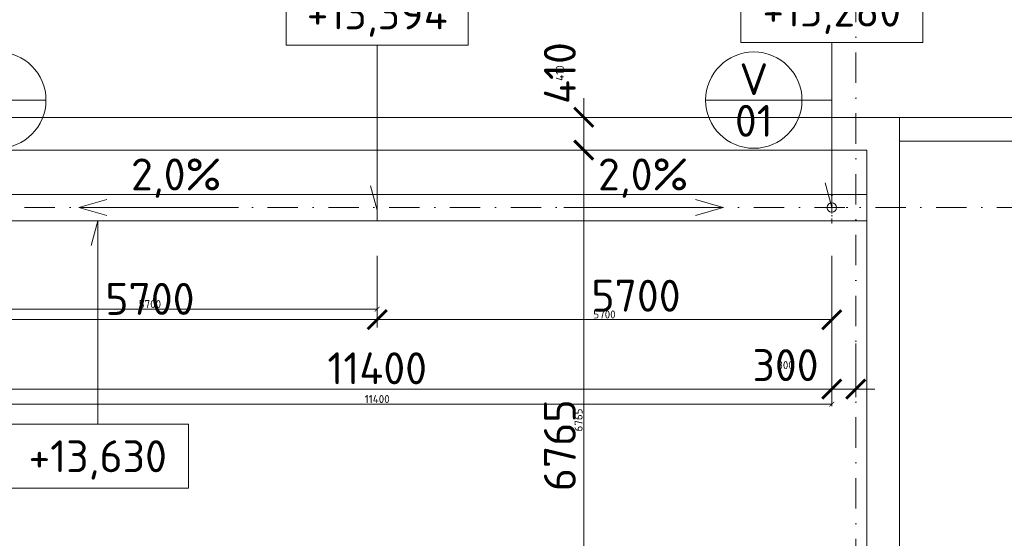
# Model space of a CAD drawing. Header units: millimetres. Extents: x -1695604 to 5289369, y -1488057 to 2187451.
# Tile 191 of 256: x 140067 to 152413, y 209155 to 215654. Entities that reach past the tile are written whole.
import ezdxf
from ezdxf.enums import TextEntityAlignment as Align

# ---------------------------------------------------------------- set-up
doc = ezdxf.new("R2010")
doc.units = ezdxf.units.MM
doc.linetypes.add('CENTERX2', pattern=[101.6, 63.5, -12.7, 12.7, -12.7])
doc.linetypes.add('DASHDOT', pattern=[25.4, 12.7, -6.35, 0, -6.35])
doc.layers.get('Defpoints').update_dxf_attribs({"color": 8})
for name, color, linetype, lineweight in [('A99_N_kce-pohl', 1, 'Continuous', 9), ('A99_N_koty-200', 5, 'Continuous', 5), ('A99_N_koty-200 @ 200', 5, 'Continuous', 5), ('A99_N_koty-200 @ 50 (2)', 5, 'Continuous', 5), ('A99_N_koty-vysk', 160, 'Continuous', 5), ('A99_N_znaceni 200', 5, 'Continuous', 5), ('A99_S_kce-pohl', 7, 'Continuous', 5), ('A99_S_osy', 1, 'CENTERX2', 5)]:
    doc.layers.add(name, color=color, linetype=linetype, lineweight=lineweight)
doc.styles.add('A99_kota', font='isocpeur.ttf', dxfattribs={"height": 2})
doc.styles.add('A99_popis', font='isocpeur.ttf')
doc.styles.add('ad_popis 100', font='isocpeur.ttf', dxfattribs={"height": 200})
doc.dimstyles.new('A99_kota_200 new', dxfattribs={"dimscale": 200, "dimtxt": 2, "dimasz": 1.2, "dimexe": 0.5, "dimexo": 1.5, "dimgap": 0.3, "dimtad": 1, "dimdec": 0, "dimzin": 3, "dimdsep": 46, "dimtxsty": 'A99_kota', "dimblk": 'ARCHTICK', "dimcen": 2.5, "dimazin": 2, "dimtfac": 0.75, "dimtdec": 0, "dimtmove": 2, "dimatfit": 0, "dimfxl": 0, "dimtolj": 1, "dimtzin": 0, "dimlwd": 5, "dimlwe": 5, "dimarcsym": 0})

# ---------------------------------------------------------------- blocks, each defined once
blk = doc.blocks.new('_ArchTick')
at = {"color": 0, "linetype": 'ByBlock', "const_width": 0.15}
blk.add_lwpolyline([(-0.5, -0.5), (0.5, 0.5)], dxfattribs=at)
blk = doc.blocks.new('*D4433')
at = {"layer": 'A99_N_koty-200', "color": 0, "linetype": 'Continuous', "lineweight": 5, "transparency": 16777216}
for p, q in [((147140, 214020), (147040, 214020)), ((147140, 207255), (147140, 214020)), ((146340, 207255), (147240, 207255))]:
    blk.add_line(p, q, dxfattribs=at)
at = {"layer": 'Defpoints', "color": 0, "linetype": 'Continuous', "lineweight": 18, "transparency": 16777216}
for p in [(147140, 214020), (147145, 214020), (144620, 207255)]:
    blk.add_point(p, dxfattribs=at)
at = {"layer": 'A99_N_koty-200', "color": 0, "linetype": 'Continuous', "lineweight": 5, "transparency": 16777216, "xscale": 240, "yscale": 240, "zscale": 240}
for p, rotation in [((147140, 214020), 89.9999999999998), ((147140, 207255), 269.9999999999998)]:
    blk.add_blockref('_ArchTick', p, dxfattribs=dict(at, rotation=rotation))
at = {"layer": 'A99_N_koty-200', "color": 0, "linetype": 'Continuous', "transparency": 16777216, "insert": (146840, 210320), "char_height": 400, "attachment_point": 5, "rotation": 90, "style": 'A99_kota'}
blk.add_mtext('\\A1;6765', dxfattribs=at)
blk = doc.blocks.new('*D4434')
at = {"layer": 'A99_N_koty-200', "color": 0, "linetype": 'Continuous', "lineweight": 5, "transparency": 16777216}
for p, q in [((147140, 214020), (147115, 214020)), ((147140, 207255), (147140, 214020)), ((146940, 207255), (147165, 207255))]:
    blk.add_line(p, q, dxfattribs=at)
at = {"layer": 'Defpoints', "color": 0, "linetype": 'Continuous', "lineweight": 18, "transparency": 16777216}
for p in [(147140, 214020), (147145, 214020), (144620, 207255)]:
    blk.add_point(p, dxfattribs=at)
at = {"layer": 'A99_N_koty-200', "color": 0, "linetype": 'Continuous', "lineweight": 5, "transparency": 16777216, "xscale": 60, "yscale": 60, "zscale": 60}
for p, rotation in [((147140, 214020), 89.9999999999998), ((147140, 207255), 269.9999999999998)]:
    blk.add_blockref('_ArchTick', p, dxfattribs=dict(at, rotation=rotation))
at = {"layer": 'A99_N_koty-200', "color": 0, "linetype": 'Continuous', "transparency": 16777216, "insert": (147075, 210637), "char_height": 100, "attachment_point": 5, "rotation": 90, "style": 'A99_kota'}
blk.add_mtext('\\A1;6765', dxfattribs=at)
blk = doc.blocks.new('*D4442')
at = {"layer": 'A99_N_koty-200', "color": 0, "linetype": 'Continuous', "lineweight": 5, "transparency": 16777216}
for p, q in [((147140, 214430), (147140, 214670)), ((147140, 214430), (147240, 214430)), ((147140, 214430), (147140, 214020)), ((147140, 214020), (147240, 214020)), ((147140, 214020), (147140, 213780))]:
    blk.add_line(p, q, dxfattribs=at)
at = {"layer": 'Defpoints', "color": 0, "linetype": 'Continuous', "lineweight": 18, "transparency": 16777216}
for p in [(147140, 214430), (147140, 214020), (147140, 214020)]:
    blk.add_point(p, dxfattribs=at)
at = {"layer": 'A99_N_koty-200', "color": 0, "linetype": 'Continuous', "lineweight": 5, "transparency": 16777216, "xscale": 240, "yscale": 240, "zscale": 240}
for p, rotation in [((147140, 214430), 270), ((147140, 214020), 90)]:
    blk.add_blockref('_ArchTick', p, dxfattribs=dict(at, rotation=rotation))
at = {"layer": 'A99_N_koty-200', "color": 0, "linetype": 'Continuous', "transparency": 16777216, "insert": (146840, 214985), "char_height": 400, "attachment_point": 5, "rotation": 90, "style": 'A99_kota'}
blk.add_mtext('\\A1;410', dxfattribs=at)
blk = doc.blocks.new('*D4443')
at = {"layer": 'A99_N_koty-200', "color": 0, "linetype": 'Continuous', "lineweight": 5, "transparency": 16777216}
for p, q in [((147140, 214430), (147140, 214490)), ((147140, 214430), (147165, 214430)), ((147140, 214430), (147140, 214020)), ((147140, 214020), (147165, 214020)), ((147140, 214020), (147140, 213960))]:
    blk.add_line(p, q, dxfattribs=at)
at = {"layer": 'Defpoints', "color": 0, "linetype": 'Continuous', "lineweight": 18, "transparency": 16777216}
for p in [(147140, 214430), (147140, 214020), (147140, 214020)]:
    blk.add_point(p, dxfattribs=at)
at = {"layer": 'A99_N_koty-200', "color": 0, "linetype": 'Continuous', "lineweight": 5, "transparency": 16777216, "xscale": 60, "yscale": 60, "zscale": 60}
for p, rotation in [((147140, 214430), 270), ((147140, 214020), 90)]:
    blk.add_blockref('_ArchTick', p, dxfattribs=dict(at, rotation=rotation))
at = {"layer": 'A99_N_koty-200', "color": 0, "linetype": 'Continuous', "transparency": 16777216, "insert": (146840, 214985), "char_height": 100, "attachment_point": 5, "rotation": 90, "style": 'A99_kota'}
blk.add_mtext('\\A1;410', dxfattribs=at)
blk = doc.blocks.new('*U66')
at = {"color": 0, "linetype": 'ByBlock'}
for p, q in [((5.7, -4), (5.7, -14.35)), ((5.7, -14.35), (5.286, -12.805))]:
    blk.add_line(p, q, dxfattribs=at)
blk.add_lwpolyline([(0, -4), (11.4, -4), (11.4, 0), (0, 0)], close=True, dxfattribs=at)
at = {"color": 0, "linetype": 'ByBlock', "style": 'A99_kota'}
for tag, p in [('VYSKA', (5.7, -2.241)), ('VYSKA_POPIS1', (5.7, -6.041)), ('VYSKA_POPIS2', (5.9, -9.541)), ('VYSKA_POPIS3', (5.9, -13.041))]:
    blk.add_attdef(tag, text='', height=2, dxfattribs=at).set_placement(p, align=Align.MIDDLE)
blk = doc.blocks.new('*D5451')
at = {"layer": 'A99_N_koty-200', "color": 0, "linetype": 'Continuous', "lineweight": 5, "transparency": 16777216}
for p, q in [((138850, 211825), (138850, 210925)), ((150250, 211825), (150250, 210925)), ((138850, 211025), (150250, 211025))]:
    blk.add_line(p, q, dxfattribs=at)
at = {"layer": 'Defpoints', "color": 0, "linetype": 'Continuous', "lineweight": 18, "transparency": 16777216}
for p in [(138850, 213265), (150250, 213265), (150250, 211025)]:
    blk.add_point(p, dxfattribs=at)
at = {"layer": 'A99_N_koty-200', "color": 0, "linetype": 'Continuous', "lineweight": 5, "transparency": 16777216, "xscale": 240, "yscale": 240, "zscale": 240, "rotation": 180}
blk.add_blockref('_ArchTick', (138850, 211025), dxfattribs=at)
at = {"layer": 'A99_N_koty-200', "color": 0, "linetype": 'Continuous', "lineweight": 5, "transparency": 16777216, "xscale": 240, "yscale": 240, "zscale": 240}
blk.add_blockref('_ArchTick', (150250, 211025), dxfattribs=at)
at = {"layer": 'A99_N_koty-200', "color": 0, "linetype": 'Continuous', "transparency": 16777216, "insert": (144550, 211285), "char_height": 400, "attachment_point": 5, "style": 'A99_kota'}
blk.add_mtext('\\A1;11400', dxfattribs=at)
blk = doc.blocks.new('*D5452')
at = {"layer": 'A99_N_koty-200', "color": 0, "linetype": 'Continuous', "lineweight": 5, "transparency": 16777216}
for p, q in [((138850, 211035), (138850, 210810)), ((150250, 211035), (150250, 210810)), ((138850, 210835), (150250, 210835))]:
    blk.add_line(p, q, dxfattribs=at)
at = {"layer": 'Defpoints', "color": 0, "linetype": 'Continuous', "lineweight": 18, "transparency": 16777216}
for p in [(138850, 213265), (150250, 213265), (150250, 210835)]:
    blk.add_point(p, dxfattribs=at)
at = {"layer": 'A99_N_koty-200', "color": 0, "linetype": 'Continuous', "lineweight": 5, "transparency": 16777216, "xscale": 60, "yscale": 60, "zscale": 60, "rotation": 180}
blk.add_blockref('_ArchTick', (138850, 210835), dxfattribs=at)
at = {"layer": 'A99_N_koty-200', "color": 0, "linetype": 'Continuous', "lineweight": 5, "transparency": 16777216, "xscale": 60, "yscale": 60, "zscale": 60}
blk.add_blockref('_ArchTick', (150250, 210835), dxfattribs=at)
at = {"layer": 'A99_N_koty-200', "color": 0, "linetype": 'Continuous', "transparency": 16777216, "insert": (144550, 210900), "char_height": 100, "attachment_point": 5, "style": 'A99_kota'}
blk.add_mtext('\\A1;11400', dxfattribs=at)
blk = doc.blocks.new('*D5454')
at = {"layer": 'A99_N_koty-200', "color": 0, "linetype": 'Continuous', "lineweight": 5, "transparency": 16777216}
for p, q in [((144550, 212695), (144550, 211795)), ((150250, 212695), (150250, 211795)), ((150250, 211895), (144550, 211895))]:
    blk.add_line(p, q, dxfattribs=at)
at = {"layer": 'Defpoints', "color": 0, "linetype": 'Continuous', "lineweight": 18, "transparency": 16777216}
for p in [(150250, 213265), (144550, 213145), (144550, 211895)]:
    blk.add_point(p, dxfattribs=at)
at = {"layer": 'A99_N_koty-200', "color": 0, "linetype": 'Continuous', "lineweight": 5, "transparency": 16777216, "xscale": 240, "yscale": 240, "zscale": 240, "rotation": 180}
blk.add_blockref('_ArchTick', (144550, 211895), dxfattribs=at)
at = {"layer": 'A99_N_koty-200', "color": 0, "linetype": 'Continuous', "lineweight": 5, "transparency": 16777216, "xscale": 240, "yscale": 240, "zscale": 240}
blk.add_blockref('_ArchTick', (150250, 211895), dxfattribs=at)
at = {"layer": 'A99_N_koty-200', "color": 0, "linetype": 'Continuous', "transparency": 16777216, "insert": (147795, 212195), "char_height": 400, "attachment_point": 5, "style": 'A99_kota'}
blk.add_mtext('\\A1;5700', dxfattribs=at)
blk = doc.blocks.new('*D5455')
at = {"layer": 'A99_N_koty-200', "color": 0, "linetype": 'Continuous', "lineweight": 5, "transparency": 16777216}
for p, q in [((144550, 212095), (144550, 211870)), ((150250, 212095), (150250, 211870)), ((150250, 211895), (144550, 211895))]:
    blk.add_line(p, q, dxfattribs=at)
at = {"layer": 'Defpoints', "color": 0, "linetype": 'Continuous', "lineweight": 18, "transparency": 16777216}
for p in [(150250, 213265), (144550, 213145), (144550, 211895)]:
    blk.add_point(p, dxfattribs=at)
at = {"layer": 'A99_N_koty-200', "color": 0, "linetype": 'Continuous', "lineweight": 5, "transparency": 16777216, "xscale": 60, "yscale": 60, "zscale": 60, "rotation": 180}
blk.add_blockref('_ArchTick', (144550, 211895), dxfattribs=at)
at = {"layer": 'A99_N_koty-200', "color": 0, "linetype": 'Continuous', "lineweight": 5, "transparency": 16777216, "xscale": 60, "yscale": 60, "zscale": 60}
blk.add_blockref('_ArchTick', (150250, 211895), dxfattribs=at)
at = {"layer": 'A99_N_koty-200', "color": 0, "linetype": 'Continuous', "transparency": 16777216, "insert": (147400, 211960), "char_height": 100, "attachment_point": 5, "style": 'A99_kota'}
blk.add_mtext('\\A1;5700', dxfattribs=at)
blk = doc.blocks.new('*D5457')
at = {"layer": 'A99_N_koty-200', "color": 0, "linetype": 'Continuous', "lineweight": 5, "transparency": 16777216}
for p, q in [((144550, 212695), (144550, 211795)), ((138850, 212520), (138850, 211795)), ((138850, 211895), (144550, 211895))]:
    blk.add_line(p, q, dxfattribs=at)
at = {"layer": 'Defpoints', "color": 0, "linetype": 'Continuous', "lineweight": 18, "transparency": 16777216}
for p in [(144550, 213275), (138850, 212820), (144550, 211895)]:
    blk.add_point(p, dxfattribs=at)
at = {"layer": 'A99_N_koty-200', "color": 0, "linetype": 'Continuous', "lineweight": 5, "transparency": 16777216, "xscale": 240, "yscale": 240, "zscale": 240, "rotation": 180}
blk.add_blockref('_ArchTick', (138850, 211895), dxfattribs=at)
at = {"layer": 'A99_N_koty-200', "color": 0, "linetype": 'Continuous', "lineweight": 5, "transparency": 16777216, "xscale": 240, "yscale": 240, "zscale": 240}
blk.add_blockref('_ArchTick', (144550, 211895), dxfattribs=at)
at = {"layer": 'A99_N_koty-200', "color": 0, "linetype": 'Continuous', "transparency": 16777216, "insert": (141700, 212155), "char_height": 400, "attachment_point": 5, "style": 'A99_kota'}
blk.add_mtext('\\A1;5700', dxfattribs=at)
blk = doc.blocks.new('*D5458')
at = {"layer": 'A99_N_koty-200', "color": 0, "linetype": 'Continuous', "lineweight": 5, "transparency": 16777216}
for p, q in [((138850, 212225), (138850, 212000)), ((144550, 212225), (144550, 212000)), ((138850, 212025), (144550, 212025))]:
    blk.add_line(p, q, dxfattribs=at)
at = {"layer": 'Defpoints', "color": 0, "linetype": 'Continuous', "lineweight": 18, "transparency": 16777216}
for p in [(144550, 213275), (138850, 212820), (144550, 212025)]:
    blk.add_point(p, dxfattribs=at)
at = {"layer": 'A99_N_koty-200', "color": 0, "linetype": 'Continuous', "lineweight": 5, "transparency": 16777216, "xscale": 60, "yscale": 60, "zscale": 60, "rotation": 180}
blk.add_blockref('_ArchTick', (138850, 212025), dxfattribs=at)
at = {"layer": 'A99_N_koty-200', "color": 0, "linetype": 'Continuous', "lineweight": 5, "transparency": 16777216, "xscale": 60, "yscale": 60, "zscale": 60}
blk.add_blockref('_ArchTick', (144550, 212025), dxfattribs=at)
at = {"layer": 'A99_N_koty-200', "color": 0, "linetype": 'Continuous', "transparency": 16777216, "insert": (141700, 212090), "char_height": 100, "attachment_point": 5, "style": 'A99_kota'}
blk.add_mtext('\\A1;5700', dxfattribs=at)
blk = doc.blocks.new('*D5460')
at = {"layer": 'A99_N_koty-200', "color": 0, "linetype": 'Continuous', "lineweight": 5, "transparency": 16777216}
for p, q in [((150250, 211595), (150250, 210925)), ((150550, 211595), (150550, 210925)), ((150250, 211025), (150010, 211025)), ((150250, 211025), (150550, 211025)), ((150550, 211025), (150790, 211025))]:
    blk.add_line(p, q, dxfattribs=at)
at = {"layer": 'Defpoints', "color": 0, "linetype": 'Continuous', "lineweight": 18, "transparency": 16777216}
for p in [(150250, 211895), (150550, 211895), (150550, 211025)]:
    blk.add_point(p, dxfattribs=at)
at = {"layer": 'A99_N_koty-200', "color": 0, "linetype": 'Continuous', "lineweight": 5, "transparency": 16777216, "xscale": 240, "yscale": 240, "zscale": 240}
blk.add_blockref('_ArchTick', (150250, 211025), dxfattribs=at)
at = {"layer": 'A99_N_koty-200', "color": 0, "linetype": 'Continuous', "lineweight": 5, "transparency": 16777216, "xscale": 240, "yscale": 240, "zscale": 240, "rotation": 180}
blk.add_blockref('_ArchTick', (150550, 211025), dxfattribs=at)
at = {"layer": 'A99_N_koty-200', "color": 0, "linetype": 'Continuous', "transparency": 16777216, "insert": (149670, 211325), "char_height": 400, "attachment_point": 5, "style": 'A99_kota'}
blk.add_mtext('\\A1;300', dxfattribs=at)
blk = doc.blocks.new('*D5461')
at = {"layer": 'A99_N_koty-200', "color": 0, "linetype": 'Continuous', "lineweight": 5, "transparency": 16777216}
for p, q in [((150250, 211225), (150250, 211000)), ((150550, 211225), (150550, 211000)), ((150250, 211025), (150190, 211025)), ((150250, 211025), (150550, 211025)), ((150550, 211025), (150610, 211025))]:
    blk.add_line(p, q, dxfattribs=at)
at = {"layer": 'Defpoints', "color": 0, "linetype": 'Continuous', "lineweight": 18, "transparency": 16777216}
for p in [(150250, 211895), (150550, 211895), (150550, 211025)]:
    blk.add_point(p, dxfattribs=at)
at = {"layer": 'A99_N_koty-200', "color": 0, "linetype": 'Continuous', "lineweight": 5, "transparency": 16777216, "xscale": 60, "yscale": 60, "zscale": 60}
blk.add_blockref('_ArchTick', (150250, 211025), dxfattribs=at)
at = {"layer": 'A99_N_koty-200', "color": 0, "linetype": 'Continuous', "lineweight": 5, "transparency": 16777216, "xscale": 60, "yscale": 60, "zscale": 60, "rotation": 180}
blk.add_blockref('_ArchTick', (150550, 211025), dxfattribs=at)
at = {"layer": 'A99_N_koty-200', "color": 0, "linetype": 'Continuous', "transparency": 16777216, "insert": (149670, 211325), "char_height": 100, "attachment_point": 5, "style": 'A99_kota'}
blk.add_mtext('\\A1;300', dxfattribs=at)
blk = doc.blocks.new('*U20')
at = {"color": 0, "linetype": 'ByBlock'}
blk.add_line((-3.02, 0), (3.02, 0), dxfattribs=at)
blk.add_circle((0, 0), 3.02, dxfattribs=at)
at = {"color": 0, "linetype": 'ByBlock', "style": 'A99_popis'}
for tag, p in [('KATEGORIE', (0, 1.31)), ('PRVEK', (0, -1.298))]:
    blk.add_attdef(tag, text='', height=2, dxfattribs=at).set_placement(p, align=Align.MIDDLE_CENTER)
blk = doc.blocks.new('*U460')
at = {"color": 0, "linetype": 'ByBlock'}
for p, q in [((5.7, 12.75), (5.286, 11.205)), ((5.7, 0), (5.7, 12.75))]:
    blk.add_line(p, q, dxfattribs=at)
blk.add_lwpolyline([(0, -4), (11.4, -4), (11.4, 0), (0, 0)], close=True, dxfattribs=at)
at = {"color": 0, "linetype": 'ByBlock', "style": 'A99_kota'}
for tag, p in [('VYSKA', (5.7, -2.241)), ('VYSKA_POPIS1', (5.7, -6.041)), ('VYSKA_POPIS2', (5.9, -9.541)), ('VYSKA_POPIS3', (5.9, -13.041))]:
    blk.add_attdef(tag, text='', height=2, dxfattribs=at).set_placement(p, align=Align.MIDDLE)
blk = doc.blocks.new('*U5933')
at = {"layer": 'A99_N_koty-200 @ 200', "linetype": 'Continuous'}
dim = blk.add_linear_dim(base=(147140, 214020), p1=(144620, 207255), p2=(147145, 214020), angle=90, dimstyle='A99_kota_200 new', override={"dimscale": 200, "dimtix": 1, "dimtofl": 1, "dimtmove": 2, "dimatfit": 0}, dxfattribs=at)
dim.commit()
dim.dimension.update_dxf_attribs({"geometry": '*D4433', "text_midpoint": (146840, 210320), "dimtype": 128})
at = {"layer": 'A99_N_koty-200 @ 50 (2)', "linetype": 'Continuous'}
dim = blk.add_linear_dim(base=(147140, 214020), p1=(144620, 207255), p2=(147145, 214020), angle=90, dimstyle='A99_kota_200 new', override={"dimscale": 50, "dimtix": 1, "dimtofl": 1, "dimtmove": 2, "dimatfit": 0}, dxfattribs=at)
dim.commit()
dim.dimension.update_dxf_attribs({"geometry": '*D4434', "text_midpoint": (147075, 210637.5)})
blk = doc.blocks.new('*U5936')
at = {"layer": 'A99_N_koty-200 @ 200', "linetype": 'Continuous'}
dim = blk.add_linear_dim(base=(147140, 214020), p1=(147140, 214430), p2=(147140, 214020), angle=90, dimstyle='A99_kota_200 new', override={"dimscale": 200, "dimtix": 1, "dimtofl": 1, "dimtmove": 2, "dimatfit": 0}, dxfattribs=at)
dim.commit()
dim.dimension.update_dxf_attribs({"geometry": '*D4442', "text_midpoint": (146840, 214985), "dimtype": 128})
at = {"layer": 'A99_N_koty-200 @ 50 (2)', "linetype": 'Continuous'}
dim = blk.add_linear_dim(base=(147140, 214020), p1=(147140, 214430), p2=(147140, 214020), angle=90, dimstyle='A99_kota_200 new', override={"dimscale": 50, "dimtix": 1, "dimtofl": 1, "dimtmove": 2, "dimatfit": 0}, dxfattribs=at)
dim.commit()
dim.dimension.update_dxf_attribs({"geometry": '*D4443', "text_midpoint": (146840, 214985), "dimtype": 128})
blk = doc.blocks.new('*U6238')
at = {"layer": 'A99_N_koty-200 @ 200', "linetype": 'Continuous'}
dim = blk.add_linear_dim(base=(150250, 211025), p1=(138850, 213265), p2=(150250, 213265), dimstyle='A99_kota_200 new', override={"dimscale": 200, "dimtix": 1, "dimtofl": 1, "dimtmove": 2, "dimatfit": 0}, dxfattribs=at)
dim.commit()
dim.dimension.update_dxf_attribs({"geometry": '*D5451', "text_midpoint": (144550, 211285)})
at = {"layer": 'A99_N_koty-200 @ 50 (2)', "linetype": 'Continuous'}
dim = blk.add_linear_dim(base=(150250, 210835), p1=(138850, 213265), p2=(150250, 213265), dimstyle='A99_kota_200 new', override={"dimscale": 50, "dimtix": 1, "dimtofl": 1, "dimtmove": 2, "dimatfit": 0}, dxfattribs=at)
dim.commit()
dim.dimension.update_dxf_attribs({"geometry": '*D5452', "text_midpoint": (144550, 210900)})
blk = doc.blocks.new('*U6239')
at = {"layer": 'A99_N_koty-200 @ 200', "linetype": 'Continuous'}
dim = blk.add_linear_dim(base=(144550, 211895), p1=(150250, 213265), p2=(144550, 213145), angle=180, dimstyle='A99_kota_200 new', override={"dimscale": 200, "dimtix": 1, "dimtofl": 1, "dimtmove": 2, "dimatfit": 0}, dxfattribs=at)
dim.commit()
dim.dimension.update_dxf_attribs({"geometry": '*D5454', "text_midpoint": (147795, 212195), "dimtype": 128})
at = {"layer": 'A99_N_koty-200 @ 50 (2)', "linetype": 'Continuous'}
dim = blk.add_linear_dim(base=(144550, 211895), p1=(150250, 213265), p2=(144550, 213145), angle=180, dimstyle='A99_kota_200 new', override={"dimscale": 50, "dimtix": 1, "dimtofl": 1, "dimtmove": 2, "dimatfit": 0}, dxfattribs=at)
dim.commit()
dim.dimension.update_dxf_attribs({"geometry": '*D5455', "text_midpoint": (147400, 211960)})
blk = doc.blocks.new('*U6240')
at = {"layer": 'A99_N_koty-200 @ 200', "linetype": 'Continuous'}
dim = blk.add_linear_dim(base=(144550, 211895), p1=(138850, 212820), p2=(144550, 213275), dimstyle='A99_kota_200 new', override={"dimscale": 200, "dimtix": 1, "dimtofl": 1, "dimtmove": 2, "dimatfit": 0}, dxfattribs=at)
dim.commit()
dim.dimension.update_dxf_attribs({"geometry": '*D5457', "text_midpoint": (141700, 212155)})
at = {"layer": 'A99_N_koty-200 @ 50 (2)', "linetype": 'Continuous'}
dim = blk.add_linear_dim(base=(144550, 212025), p1=(138850, 212820), p2=(144550, 213275), dimstyle='A99_kota_200 new', override={"dimscale": 50, "dimtix": 1, "dimtofl": 1, "dimtmove": 2, "dimatfit": 0}, dxfattribs=at)
dim.commit()
dim.dimension.update_dxf_attribs({"geometry": '*D5458', "text_midpoint": (141700, 212090)})
blk = doc.blocks.new('*U6241')
at = {"layer": 'A99_N_koty-200 @ 200', "linetype": 'Continuous'}
dim = blk.add_linear_dim(base=(150550, 211025), p1=(150250, 211895), p2=(150550, 211895), dimstyle='A99_kota_200 new', override={"dimscale": 200, "dimtix": 1, "dimtofl": 1, "dimtmove": 2, "dimatfit": 0}, dxfattribs=at)
dim.commit()
dim.dimension.update_dxf_attribs({"geometry": '*D5460', "text_midpoint": (149670, 211325), "dimtype": 128})
at = {"layer": 'A99_N_koty-200 @ 50 (2)', "linetype": 'Continuous'}
dim = blk.add_linear_dim(base=(150550, 211025), p1=(150250, 211895), p2=(150550, 211895), dimstyle='A99_kota_200 new', override={"dimscale": 50, "dimtix": 1, "dimtofl": 1, "dimtmove": 2, "dimatfit": 0}, dxfattribs=at)
dim.commit()
dim.dimension.update_dxf_attribs({"geometry": '*D5461', "text_midpoint": (149670, 211325), "dimtype": 128})

msp = doc.modelspace()

# ---------------------------------------------------------------- linework, layer by layer
at = {"layer": 'A99_N_kce-pohl', "linetype": 'Continuous', "lineweight": 9}
for points in [[(151100, 176350), (151100, 214430)], [(150690, 214020), (138440, 214020)], [(150690, 177180), (150690, 214020)]]:
    msp.add_lwpolyline(points, dxfattribs=at)
at = {"layer": 'A99_N_kce-pohl', "linetype": 'DASHDOT', "lineweight": 5, "ltscale": 5}
for points in [[(150250, 213100), (150250, 213500)], [(150050, 213300), (150450, 213300)]]:
    msp.add_lwpolyline(points, dxfattribs=at)
at = {"layer": 'A99_N_kce-pohl', "linetype": 'Continuous', "ltscale": 25}
msp.add_lwpolyline([(150690, 213135), (150690, 213465), (6000, 213465), (6000, 213135)], close=True, dxfattribs=at)
msp.add_lwpolyline([(144550, 213135), (144550, 213465)], dxfattribs=at)
at = {"layer": 'A99_N_kce-pohl', "linetype": 'Continuous'}
msp.add_circle((150250, 213300), 60, dxfattribs=at)
at = {"layer": 'A99_N_koty-vysk'}
for points in [[(140810, 213300), (141160, 213400)], [(148890, 213300), (148540, 213400)], [(140810, 213300), (142810, 213300)], [(140810, 213300), (141160, 213200)], [(148890, 213300), (146890, 213300)], [(148890, 213300), (148540, 213200)]]:
    msp.add_lwpolyline(points, dxfattribs=at)
at = {"layer": 'A99_N_znaceni 200'}
msp.add_lwpolyline([(150250, 214646.5), (149876.5, 214646.5)], dxfattribs=at)
at = {"layer": 'A99_S_kce-pohl', "linetype": 'Continuous', "ltscale": 25}
for p, q in [((138850, 214430), (166570, 214430)), ((151100, 214130), (151100, 207180)), ((151100, 214130), (166270, 214130))]:
    msp.add_line(p, q, dxfattribs=at)
at = {"layer": 'A99_S_osy', "linetype": 'DASHDOT', "lineweight": 5, "ltscale": 30}
for points in [[(150550, 250300), (150550, 146890)], [(179375, 213300), (4375, 213300)]]:
    msp.add_lwpolyline(points, dxfattribs=at)

# ---------------------------------------------------------------- block references
at = {"layer": 'A99_N_koty-200', "color": 3, "linetype": 'Continuous', "lineweight": 18}
for name in ['*U5936', '*U5933', '*U6240', '*U6238', '*U6239', '*U6241']:
    msp.add_blockref(name, (0, 0), dxfattribs=at)
at = {"layer": 'A99_N_koty-vysk', "xscale": 200, "yscale": 200, "zscale": 200}
for name, p, values in [('*U66', (143410, 216135), {'VYSKA': '+13,394'}), ('*U66', (149110, 216170), {'VYSKA': '+13,280'}), ('*U460', (139905, 210585), {'VYSKA': '+13,630'})]:
    msp.add_blockref(name, p, dxfattribs=at).add_auto_attribs(values)
at = {"layer": 'A99_N_znaceni 200', "xscale": 200, "yscale": 200, "zscale": 200}
for p in [(139792.5, 214646.5), (149272.5, 214646.5)]:
    msp.add_blockref('*U20', p, dxfattribs=at).add_auto_attribs({'KATEGORIE': 'V', 'PRVEK': '01'})

# ---------------------------------------------------------------- texts
at = {"layer": 'A99_N_koty-vysk', "char_height": 400, "style": 'ad_popis 100'}
for insert, attachment_point in [((141463, 213915), 1), ((148450, 213915), 3)]:
    msp.add_mtext_dynamic_manual_height_columns('2,0%', width=673.852, gutter_width=2000, heights=[0], dxfattribs=dict(at, insert=insert, attachment_point=attachment_point))

doc.saveas('drawing.dxf')
